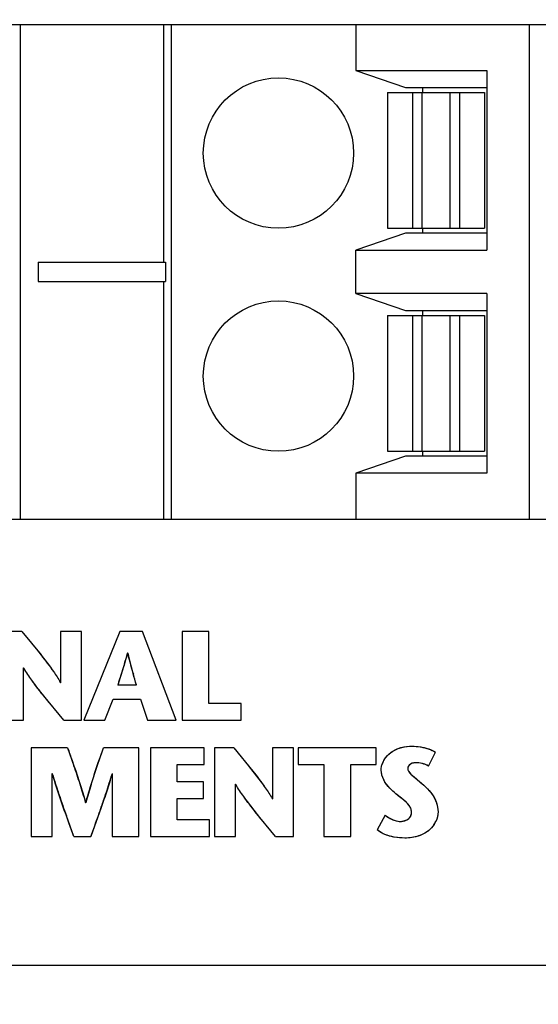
# Model space of a CAD drawing. Header units: inches. Extents: x 0 to 22, y 0 to 17.
# Tile 36 of 46: x 9.44 to 9.861, y 11.939 to 12.738. Entities that reach past the tile are written whole.
import ezdxf

# ---------------------------------------------------------------- set-up
doc = ezdxf.new("R2010")
doc.units = ezdxf.units.IN
doc.header["$LTSCALE"] = 1.21
doc.header["$MEASUREMENT"] = 0
doc.layers.get('0').update_dxf_attribs({"linetype": 'CONTINUOUS'})
doc.layers.add('DIMENSIONS', color=7, linetype='CONTINUOUS')
doc.styles.get("Standard").update_dxf_attribs({"font": 'txt', "width": 0.8})
doc.dimstyles.new('DIMSTYLE_1', dxfattribs={"dimtxt": 0.125, "dimasz": 0.18, "dimexe": 0.125, "dimexo": 0.0625, "dimgap": 0.0625, "dimtad": 0, "dimtih": 1, "dimtoh": 1, "dimdsep": 46, "dimtxsty": 'STANDARD', "dimblk": '_FILLED', "dimblk1": '_FILLED', "dimblk2": '_FILLED', "dimcen": 0.09, "dimadec": 0, "dimazin": 0, "dimtp": 0.02, "dimtm": 0.02, "dimtfac": 1, "dimtofl": 0, "dimtmove": 0, "dimatfit": 3, "dimldrblk": '_FILLED', "dimfxl": 1, "dimtolj": 1, "dimarcsym": 0})

# ---------------------------------------------------------------- blocks, each defined once
blk = doc.blocks.new('_FILLED')
at = {"color": 0, "linetype": 'BYBLOCK'}
blk.add_solid([(0, 0), (-1, 0.1736), (-1, -0.1736)], dxfattribs=at)
blk = doc.blocks.new('*D1')
at = {"layer": 'DIMENSIONS', "color": 2, "linetype": 'CONTINUOUS'}
for p, q in [((8.68017, 14.08066), (7.69893, 14.08066)), ((7.82393, 14.08066), (7.82393, 13.01668)), ((7.82393, 11.70271), (7.82393, 12.76668)), ((10.59585, 11.70271), (7.69893, 11.70271))]:
    blk.add_line(p, q, dxfattribs=at)
at = {"layer": 'DIMENSIONS', "color": 2, "linetype": 'CONTINUOUS', "xscale": 0.18, "yscale": 0.18, "zscale": 0.18}
for p, rotation in [((7.82393, 14.08066), 90), ((7.82393, 11.70271), 270)]:
    blk.add_blockref('_FILLED', p, dxfattribs=dict(at, rotation=rotation))
at = {"layer": 'DIMENSIONS', "color": 2, "linetype": 'CONTINUOUS', "insert": (7.82393, 12.95418), "char_height": 0.125, "width": 1.225, "attachment_point": 2, "line_spacing_factor": 0.9}
blk.add_mtext('60.4{\\Ftxt.shx;\\W1.000000;\\H0.125000; }[2.378]', dxfattribs=at)
blk = doc.blocks.new('*D3')
at = {"layer": 'DIMENSIONS', "color": 2, "linetype": 'CONTINUOUS'}
for p, q in [((8.71812, 12.67958), (8.71812, 10.82771)), ((11.13008, 11.68745), (11.13008, 10.82771)), ((8.71812, 10.95271), (9.1991, 10.95271)), ((11.13008, 10.95271), (10.6491, 10.95271))]:
    blk.add_line(p, q, dxfattribs=at)
at = {"layer": 'DIMENSIONS', "color": 2, "linetype": 'CONTINUOUS', "xscale": 0.18, "yscale": 0.18, "zscale": 0.18}
for p, rotation in [((8.71812, 10.95271), 180), ((11.13008, 10.95271), 2e-10)]:
    blk.add_blockref('_FILLED', p, dxfattribs=dict(at, rotation=rotation))
at = {"layer": 'DIMENSIONS', "color": 2, "linetype": 'CONTINUOUS', "insert": (9.9241, 11.01521), "char_height": 0.125, "width": 1.325, "attachment_point": 2, "line_spacing_factor": 0.9}
blk.add_mtext('61.26{\\Ftxt.shx;\\W1.000000;\\H0.125000; }[2.412]', dxfattribs=at)

msp = doc.modelspace()

# ---------------------------------------------------------------- linework, layer by layer
at = {"color": 7, "linetype": 'CONTINUOUS'}
for p, q in [((8.71812, 12.7342), (10.86174, 12.7342)), ((9.43995, 12.7342), (9.43995, 12.33263)), ((9.55632, 12.7342), (9.55632, 12.54129)), ((9.5626, 12.7342), (9.5626, 12.33263)), ((9.71272, 12.7342), (9.71272, 12.6968)), ((9.85334, 12.7342), (9.85334, 12.33263)), ((9.71272, 12.6968), (9.75301, 12.68302)), ((9.71272, 12.6968), (9.81906, 12.6968)), ((9.81906, 12.6968), (9.81906, 12.55113)), ((9.73835, 12.67909), (9.73835, 12.56885)), ((9.73835, 12.67909), (9.81709, 12.67909)), ((9.75301, 12.68302), (9.81906, 12.68302)), ((9.75864, 12.67909), (9.75864, 12.56885)), ((9.76619, 12.67909), (9.76619, 12.56885)), ((9.76682, 12.68302), (9.76682, 12.67909)), ((9.78925, 12.56885), (9.78925, 12.67909)), ((9.7968, 12.67909), (9.7968, 12.56885)), ((9.81709, 12.67909), (9.81709, 12.56885)), ((9.73835, 12.56885), (9.81709, 12.56885)), ((9.76682, 12.56885), (9.76682, 12.56491)), ((9.75301, 12.56491), (9.71272, 12.55113)), ((9.81906, 12.56491), (9.75301, 12.56491)), ((9.71272, 12.5157), (9.71272, 12.55113)), ((9.71272, 12.55113), (9.81906, 12.55113)), ((9.45477, 12.54129), (9.45477, 12.52554)), ((9.45477, 12.54129), (9.55801, 12.54129)), ((9.55801, 12.54129), (9.55801, 12.52554)), ((9.45477, 12.52554), (9.55801, 12.52554)), ((9.55632, 12.52554), (9.55632, 12.33263)), ((9.71272, 12.5157), (9.75301, 12.50192)), ((9.81906, 12.5157), (9.71272, 12.5157)), ((9.81906, 12.5157), (9.81906, 12.37003)), ((9.73835, 12.49798), (9.73835, 12.38775)), ((9.73835, 12.49798), (9.81709, 12.49798)), ((9.75301, 12.50192), (9.81906, 12.50192)), ((9.75864, 12.49798), (9.75864, 12.38775)), ((9.76619, 12.49798), (9.76619, 12.38775)), ((9.76682, 12.50192), (9.76682, 12.49798)), ((9.78925, 12.38775), (9.78925, 12.49798)), ((9.7968, 12.49798), (9.7968, 12.38775)), ((9.81709, 12.49798), (9.81709, 12.38775)), ((9.75301, 12.38381), (9.71272, 12.37003)), ((9.73835, 12.38775), (9.81709, 12.38775)), ((9.81906, 12.38381), (9.75301, 12.38381)), ((9.76682, 12.38775), (9.76682, 12.38381)), ((9.71272, 12.37003), (9.71272, 12.33263)), ((9.81906, 12.37003), (9.71272, 12.37003)), ((8.71812, 12.33263), (10.86174, 12.33263)), ((9.44153, 12.24142), (9.42579, 12.24142)), ((9.44153, 12.24142), (9.45698, 12.22235)), ((9.47284, 12.24142), (9.47284, 12.19982)), ((9.48991, 12.24142), (9.47284, 12.24142)), ((9.48991, 12.16936), (9.48991, 12.24142)), ((9.521, 12.24142), (9.49168, 12.16936)), ((9.53925, 12.24142), (9.521, 12.24142)), ((9.56661, 12.16936), (9.53925, 12.24142)), ((9.57145, 12.24142), (9.57145, 12.16936)), ((9.59318, 12.24142), (9.57145, 12.24142)), ((9.59318, 12.18284), (9.59318, 12.24142)), ((9.44286, 12.16936), (9.44286, 12.21193)), ((9.53441, 12.19797), (9.51925, 12.19797)), ((9.47541, 12.16936), (9.45895, 12.18937)), ((9.50866, 12.16936), (9.51555, 12.18654)), ((9.51555, 12.18654), (9.53788, 12.18654)), ((9.53788, 12.18654), (9.54356, 12.16936)), ((9.61953, 12.18284), (9.59318, 12.18284)), ((9.61953, 12.16936), (9.61953, 12.18284)), ((9.42579, 12.16936), (9.44286, 12.16936)), ((9.47541, 12.16936), (9.48991, 12.16936)), ((9.49168, 12.16936), (9.50866, 12.16936)), ((9.54356, 12.16936), (9.56661, 12.16936)), ((9.57145, 12.16936), (9.61953, 12.16936)), ((9.44905, 12.14705), (9.44905, 12.07496)), ((9.4785, 12.14705), (9.44905, 12.14705)), ((9.53648, 12.14705), (9.50763, 12.14705)), ((9.53648, 12.07496), (9.53648, 12.14705)), ((9.54574, 12.14705), (9.54574, 12.07496)), ((9.58949, 12.14705), (9.54574, 12.14705)), ((9.58949, 12.13354), (9.58949, 12.14705)), ((9.59783, 12.14705), (9.59783, 12.07496)), ((9.61359, 12.14705), (9.59783, 12.14705)), ((9.61359, 12.14705), (9.62904, 12.12796)), ((9.64486, 12.14705), (9.64486, 12.10546)), ((9.66195, 12.14705), (9.64486, 12.14705)), ((9.66195, 12.07496), (9.66195, 12.14705)), ((9.66588, 12.14705), (9.66588, 12.13354)), ((9.72919, 12.14705), (9.66588, 12.14705)), ((9.72919, 12.13354), (9.72919, 12.14705)), ((9.77169, 12.13212), (9.77725, 12.14344)), ((9.56744, 12.11934), (9.56744, 12.13354)), ((9.56744, 12.13354), (9.58949, 12.13354)), ((9.66588, 12.13354), (9.68666, 12.13354)), ((9.68666, 12.13354), (9.68666, 12.07496)), ((9.7084, 12.07496), (9.7084, 12.13354)), ((9.7084, 12.13354), (9.72919, 12.13354)), ((9.75545, 12.1279), (9.75727, 12.12565)), ((9.46614, 12.07496), (9.46615, 12.12601)), ((9.51472, 12.126), (9.51473, 12.07496)), ((9.58898, 12.11934), (9.56744, 12.11934)), ((9.58898, 12.10584), (9.58898, 12.11934)), ((9.75727, 12.12565), (9.7678, 12.11657)), ((9.6149, 12.07496), (9.6149, 12.11759)), ((9.56744, 12.08846), (9.56744, 12.10584)), ((9.56744, 12.10584), (9.58898, 12.10584)), ((9.50583, 12.09839), (9.49742, 12.07496)), ((9.5939, 12.08846), (9.56744, 12.08846)), ((9.5939, 12.07496), (9.5939, 12.08846)), ((9.64743, 12.07496), (9.63098, 12.09498)), ((9.73639, 12.09226), (9.7298, 12.08032)), ((9.44905, 12.07496), (9.46614, 12.07496)), ((9.48374, 12.07496), (9.49742, 12.07496)), ((9.51473, 12.07496), (9.53648, 12.07496)), ((9.54574, 12.07496), (9.5939, 12.07496)), ((9.59783, 12.07496), (9.6149, 12.07496)), ((9.64743, 12.07496), (9.66195, 12.07496)), ((9.68666, 12.07496), (9.7084, 12.07496)), ((8.72063, 11.97042), (13.53953, 11.97042))]:
    msp.add_line(p, q, dxfattribs=at)
at = {"color": 40, "linetype": 'CONTINUOUS'}
for p, q in [((9.45319, 12.22711), (9.46377, 12.21346)), ((9.5274, 12.2237), (9.52719, 12.2237)), ((9.52477, 12.21529), (9.52205, 12.20667)), ((9.44307, 12.21157), (9.44286, 12.21157)), ((9.47264, 12.20014), (9.47284, 12.20014)), ((9.52205, 12.20667), (9.51925, 12.19797)), ((9.46349, 12.18375), (9.45253, 12.19768)), ((9.4785, 12.14705), (9.48375, 12.13224)), ((9.50249, 12.13197), (9.50763, 12.14705)), ((9.49766, 12.11713), (9.50249, 12.13197)), ((9.62525, 12.13273), (9.63582, 12.11908)), ((9.75664, 12.13355), (9.75526, 12.13208)), ((9.75545, 12.1279), (9.75654, 12.12643)), ((9.76109, 12.1348), (9.75865, 12.13454)), ((9.765, 12.13448), (9.76109, 12.1348)), ((9.76857, 12.13358), (9.765, 12.13448)), ((9.77169, 12.13212), (9.76857, 12.13358)), ((9.46633, 12.12544), (9.46614, 12.12544)), ((9.51452, 12.12544), (9.51418, 12.12429)), ((9.51473, 12.12544), (9.51452, 12.12544)), ((9.75654, 12.12643), (9.75727, 12.12565)), ((9.75727, 12.12565), (9.75844, 12.12457)), ((9.75958, 12.12357), (9.76212, 12.12143)), ((9.76212, 12.12143), (9.76484, 12.11917)), ((9.61513, 12.11719), (9.6149, 12.11719)), ((9.76484, 12.11917), (9.7678, 12.11657)), ((9.63555, 12.08931), (9.62452, 12.10334)), ((9.64467, 12.10574), (9.64486, 12.10574)), ((9.74966, 12.10608), (9.74514, 12.10967)), ((9.75374, 12.10263), (9.74966, 12.10608)), ((9.49322, 12.10265), (9.49343, 12.10265)), ((9.48374, 12.07496), (9.47756, 12.09177)), ((9.73639, 12.09226), (9.74047, 12.0896))]:
    msp.add_line(p, q, dxfattribs=at)
at = {"color": 7, "linetype": 'CONTINUOUS'}
for centre in [(9.64977, 12.62987), (9.64977, 12.44877)]:
    msp.add_circle(centre, 0.06102, dxfattribs=at)
at = {"color": 40, "linetype": 'CONTINUOUS'}
for centre, radius, start, end in [((9.25503, 12.29729), 0.28193, 343.09163, 344.87021), ((10.00169, 12.34243), 0.48892, 194.05376, 195.11975), ((10.35634, 12.4391), 0.85652, 195.1742, 195.74251), ((6.39589, 11.32221), 3.25841, 15.59108, 15.75068), ((9.75109, 12.12782), 0.01804, 154.51234, 158.7537), ((8.84514, 11.91006), 0.67616, 17.85389, 19.18326), ((9.75015, 12.12818), 0.01704, 158.7621, 162.12844), ((9.96774, 12.27596), 0.52351, 196.71, 198.0473), ((8.99506, 12.27803), 0.54141, 342.623, 343.50257), ((9.82088, 12.1947), 0.09389, 228.31824, 229.2451), ((10.05209, 12.30324), 0.61217, 198.02932, 198.53641), ((9.02734, 11.96876), 0.48474, 16.03361, 17.85238), ((9.92657, 11.9839), 0.44912, 162.74347, 164.66836), ((8.98861, 12.28007), 0.54818, 341.81839, 342.62089), ((10.21835, 12.35962), 0.78773, 198.57959, 199.87818), ((8.87469, 12.31767), 0.66815, 340.93804, 341.80322), ((8.65637, 12.39297), 0.89909, 340.45086, 340.94653), ((7.7999, 12.69896), 1.80857, 339.81688, 340.39498), ((9.75881, 12.09595), 0.02068, 310.39934, 334.97407)]:
    msp.add_arc(centre, radius, start, end, dxfattribs=at)
at = {"color": 7, "linetype": 'CONTINUOUS'}
for points, knots in [([(9.52729, 12.22409), (9.52726, 12.22396), (9.52658, 12.22143), (9.52409, 12.21267), (9.52121, 12.20416), (9.51925, 12.19797)], [0, 0, 0, 0, 0.014588, 0.287039, 1, 1, 1, 1]), ([(9.53441, 12.19797), (9.53269, 12.20416), (9.53022, 12.2127), (9.52797, 12.22144), (9.52733, 12.22396), (9.5273, 12.22409)], [0, 0, 0, 0, 0.712081, 0.985371, 1, 1, 1, 1]), ([(9.45698, 12.22235), (9.46044, 12.21795), (9.46592, 12.21073), (9.47109, 12.2031), (9.47275, 12.19991), (9.47281, 12.1998)], [0, 0, 0, 0, 0.608906, 0.986333, 1, 1, 1, 1]), ([(9.45895, 12.18937), (9.45572, 12.19344), (9.45018, 12.20066), (9.44495, 12.2083), (9.44293, 12.21181), (9.44286, 12.21193)], [0, 0, 0, 0, 0.561665, 0.984957, 1, 1, 1, 1]), ([(9.4785, 12.14705), (9.47974, 12.14359), (9.48501, 12.12891), (9.48998, 12.11398), (9.49329, 12.1024), (9.49333, 12.10228)], [0, 0, 0, 0, 0.233587, 0.991792, 1, 1, 1, 1]), ([(9.49333, 12.10228), (9.49336, 12.1024), (9.49451, 12.10658), (9.49886, 12.12164), (9.50396, 12.13633), (9.50763, 12.14705)], [0, 0, 0, 0, 0.008209, 0.276799, 1, 1, 1, 1]), ([(9.73427, 12.13437), (9.73556, 12.13768), (9.74208, 12.14612), (9.75227, 12.14828), (9.75844, 12.14828)], [0, 0, 0, 0, 0.359228, 1, 1, 1, 1]), ([(9.75844, 12.14828), (9.76059, 12.14828), (9.76708, 12.14768), (9.77355, 12.14575), (9.77725, 12.14344)], [0, 0, 0, 0, 0.330587, 1, 1, 1, 1]), ([(9.62904, 12.12796), (9.63249, 12.12357), (9.63797, 12.11634), (9.64312, 12.10872), (9.64478, 12.10554), (9.64483, 12.10544)], [0, 0, 0, 0, 0.609288, 0.987565, 1, 1, 1, 1]), ([(9.74514, 12.10967), (9.74344, 12.11117), (9.73756, 12.11594), (9.7332, 12.1235), (9.7332, 12.12891)], [0, 0, 0, 0, 0.294507, 1, 1, 1, 1]), ([(9.76109, 12.1348), (9.76016, 12.1348), (9.75746, 12.13467), (9.75473, 12.13218), (9.75473, 12.13037)], [0, 0, 0, 0, 0.340173, 1, 1, 1, 1]), ([(9.48374, 12.07496), (9.48227, 12.07892), (9.47607, 12.0956), (9.47016, 12.11262), (9.46622, 12.12582), (9.46616, 12.12601)], [0, 0, 0, 0, 0.234595, 0.988894, 1, 1, 1, 1]), ([(9.51469, 12.12601), (9.51464, 12.12582), (9.51324, 12.12106), (9.51039, 12.11182), (9.50737, 12.10285), (9.50583, 12.09839)], [0, 0, 0, 0, 0.020698, 0.512464, 1, 1, 1, 1]), ([(9.63098, 12.09498), (9.62774, 12.09904), (9.6222, 12.10627), (9.61699, 12.11393), (9.61497, 12.11746), (9.6149, 12.11759)], [0, 0, 0, 0, 0.561165, 0.983447, 1, 1, 1, 1]), ([(9.7678, 12.11657), (9.76981, 12.11468), (9.7758, 12.10894), (9.77934, 12.10049), (9.77934, 12.09492)], [0, 0, 0, 0, 0.331167, 1, 1, 1, 1]), ([(9.74875, 12.08723), (9.75182, 12.08723), (9.75694, 12.08913), (9.75781, 12.09356), (9.75781, 12.09473)], [0, 0, 0, 0, 0.723001, 1, 1, 1, 1]), ([(9.77934, 12.09492), (9.77934, 12.09024), (9.77384, 12.0776), (9.76014, 12.07371), (9.75245, 12.07371)], [0, 0, 0, 0, 0.378646, 1, 1, 1, 1])]:
    msp.add_open_spline(points, degree=3, knots=knots, dxfattribs=at)
at = {"color": 40, "linetype": 'CONTINUOUS'}
for points, knots in [([(9.45253, 12.19768), (9.45152, 12.19903), (9.4482, 12.20355), (9.44503, 12.20819), (9.44307, 12.21157)], [0, 0, 0, 0, 0.302017, 1, 1, 1, 1]), ([(9.46377, 12.21346), (9.46488, 12.21196), (9.46802, 12.20763), (9.47102, 12.2032), (9.47264, 12.20014)], [0, 0, 0, 0, 0.350039, 1, 1, 1, 1]), ([(9.73745, 12.13973), (9.73843, 12.14091), (9.74012, 12.14258), (9.74202, 12.1439), (9.7427, 12.14432)], [0, 0, 0, 0, 0.650399, 1, 1, 1, 1]), ([(9.75844, 12.14828), (9.76059, 12.14828), (9.76293, 12.14806), (9.76527, 12.14767), (9.76546, 12.14764)], [0, 0, 0, 0, 0.916901, 1, 1, 1, 1]), ([(9.75865, 12.13454), (9.75854, 12.13451), (9.75785, 12.1343), (9.75716, 12.13393), (9.75664, 12.13355)], [0, 0, 0, 0, 0.160789, 1, 1, 1, 1]), ([(9.62452, 12.10334), (9.62352, 12.10468), (9.62022, 12.10918), (9.61707, 12.11381), (9.61513, 12.11719)], [0, 0, 0, 0, 0.299826, 1, 1, 1, 1]), ([(9.63582, 12.11908), (9.63693, 12.11758), (9.64006, 12.11325), (9.64305, 12.10881), (9.64467, 12.10574)], [0, 0, 0, 0, 0.349627, 1, 1, 1, 1]), ([(9.74514, 12.10967), (9.74344, 12.11117), (9.74124, 12.11296), (9.73924, 12.11514), (9.73883, 12.11563)], [0, 0, 0, 0, 0.784358, 1, 1, 1, 1]), ([(9.7678, 12.11657), (9.76981, 12.11468), (9.77204, 12.11255), (9.77393, 12.11004), (9.77413, 12.10976)], [0, 0, 0, 0, 0.890702, 1, 1, 1, 1]), ([(9.75537, 12.0894), (9.75604, 12.08994), (9.75672, 12.0907), (9.75716, 12.09161), (9.75723, 12.09176)], [0, 0, 0, 0, 0.828259, 1, 1, 1, 1])]:
    msp.add_open_spline(points, degree=3, knots=knots, dxfattribs=at)
for points in [[(9.7427, 12.14432), (9.74491, 12.14569), (9.74734, 12.14665), (9.74985, 12.14728)], [(9.74985, 12.14728), (9.75267, 12.14798), (9.75559, 12.14828), (9.75844, 12.14828)], [(9.76546, 12.14764), (9.76761, 12.14727), (9.76974, 12.14675), (9.77179, 12.14603)], [(9.77179, 12.14603), (9.7737, 12.14535), (9.77554, 12.1445), (9.77725, 12.14344)], [(9.7348, 12.13558), (9.7355, 12.13705), (9.7364, 12.13845), (9.73745, 12.13973)], [(9.73466, 12.12222), (9.73374, 12.12437), (9.7332, 12.12663), (9.7332, 12.12891)], [(9.75526, 12.13208), (9.75493, 12.13155), (9.75473, 12.13097), (9.75473, 12.13037)], [(9.73883, 12.11563), (9.73714, 12.1176), (9.73567, 12.11984), (9.73466, 12.12222)], [(9.77413, 12.10976), (9.77577, 12.1075), (9.77713, 12.10496), (9.77804, 12.1023)], [(9.75672, 12.09885), (9.75599, 12.10021), (9.75495, 12.10146), (9.75374, 12.10263)], [(9.75781, 12.09473), (9.75781, 12.09622), (9.7574, 12.09758), (9.75672, 12.09885)], [(9.77804, 12.1023), (9.77887, 12.0999), (9.77934, 12.0974), (9.77934, 12.09492)], [(9.74047, 12.0896), (9.74181, 12.08887), (9.74321, 12.08827), (9.74464, 12.08785)], [(9.74464, 12.08785), (9.74599, 12.08746), (9.74737, 12.08723), (9.74875, 12.08723)], [(9.74875, 12.08723), (9.74993, 12.08723), (9.7512, 12.08743), (9.7524, 12.08783)], [(9.7524, 12.08783), (9.75348, 12.0882), (9.75451, 12.08872), (9.75537, 12.0894)], [(9.75723, 12.09176), (9.75763, 12.09269), (9.75781, 12.09373), (9.75781, 12.09473)], [(9.77934, 12.09492), (9.77934, 12.0923), (9.77869, 12.08965), (9.77754, 12.0872)], [(9.73606, 12.07666), (9.7338, 12.0776), (9.73168, 12.07881), (9.7298, 12.08032)], [(9.77221, 12.0802), (9.76972, 12.07808), (9.76675, 12.07652), (9.7636, 12.07547)], [(9.74375, 12.07445), (9.7411, 12.07492), (9.7385, 12.07564), (9.73606, 12.07666)], [(9.75245, 12.07371), (9.7496, 12.07371), (9.74665, 12.07393), (9.74375, 12.07445)], [(9.7636, 12.07547), (9.75998, 12.07426), (9.75612, 12.07371), (9.75245, 12.07371)]]:
    msp.add_open_spline(points, degree=3, dxfattribs=at)
at = {"color": 7, "linetype": 'CONTINUOUS'}
for points in [[(9.7332, 12.12891), (9.7332, 12.13076), (9.73359, 12.1326), (9.73427, 12.13437)], [(9.75473, 12.13037), (9.75473, 12.12949), (9.75501, 12.12867), (9.75545, 12.1279)], [(9.77169, 12.13212), (9.76857, 12.134), (9.76474, 12.1348), (9.76109, 12.1348)], [(9.75781, 12.09473), (9.75781, 12.10126), (9.75005, 12.10537), (9.74514, 12.10967)], [(9.73639, 12.09226), (9.73993, 12.08957), (9.7443, 12.08723), (9.74875, 12.08723)], [(9.75245, 12.07371), (9.74459, 12.07371), (9.73593, 12.07539), (9.7298, 12.08032)]]:
    msp.add_open_spline(points, degree=3, dxfattribs=at)

# ---------------------------------------------------------------- dimensions: what is measured, and where the dimension line sits
at = {"layer": 'DIMENSIONS', "color": 2, "linetype": 'CONTINUOUS'}
dim = msp.add_linear_dim(base=(7.82393, 11.70271), p1=(8.74267, 14.08066), p2=(10.65835, 11.70271), angle=270, dimstyle='DIMSTYLE_1', dxfattribs=at)
dim.commit()
dim.dimension.update_dxf_attribs({"geometry": '*D1', "text_midpoint": (7.82393, 12.89168), "dimtype": 160})
dim = msp.add_linear_dim(base=(11.13008, 10.95271), p1=(8.71812, 12.74208), p2=(11.13008, 11.74995), dimstyle='DIMSTYLE_1', dxfattribs=at)
dim.commit()
dim.dimension.update_dxf_attribs({"geometry": '*D3', "text_midpoint": (9.9241, 10.95271), "dimtype": 160})

doc.saveas('drawing.dxf')
